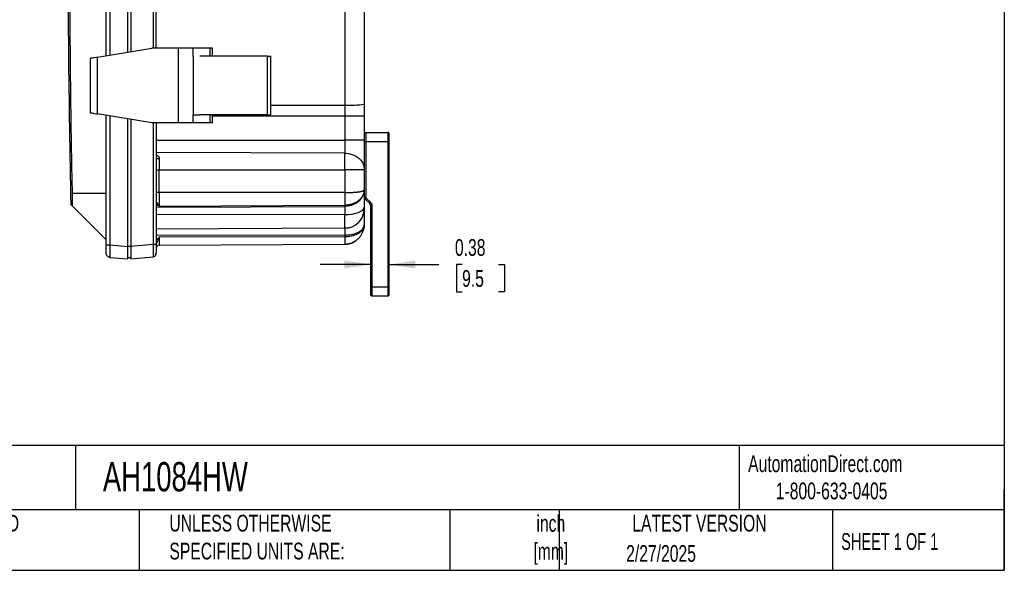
# Model space of a CAD drawing. Header units: inches. Extents: x 1 to 43, y 1 to 33.
# Tile 14 of 19: x 23.4 to 43, y 1 to 12. Entities that reach past the tile are written whole.
import ezdxf

# ---------------------------------------------------------------- set-up
doc = ezdxf.new("R2010")
doc.units = ezdxf.units.IN
doc.header["$LTSCALE"] = 4
doc.header["$MEASUREMENT"] = 0
doc.layers.add('DIMENSIONS', color=140, linetype='Continuous', lineweight=25)
doc.layers.add('TEXT', color=140, linetype='Continuous', lineweight=25)
doc.styles.add('SLDTEXTSTYLE0', font='TXT', dxfattribs={"width": 0.7})
doc.styles.add('SLDTEXTSTYLE1', font='TXT', dxfattribs={"width": 0.65})
doc.dimstyles.new('SLDDIMSTYLE1', dxfattribs={"dimtxt": 0.339844, "dimasz": 0.52, "dimexe": 0, "dimexo": 0.0625, "dimgap": 0.084961, "dimtad": 0, "dimtih": 1, "dimtoh": 1, "dimrnd": 1e-09, "dimdsep": 46, "dimtxsty": 'SLDTEXTSTYLE0', "dimsah": 1, "dimcen": 0.09, "dimadec": 0, "dimazin": 2, "dimtfac": 1, "dimtmove": 0, "dimatfit": 0, "dimfxl": 0, "dimfrac": 2, "dimtolj": 1, "dimtzin": 12, "dimarcsym": 0})

# ---------------------------------------------------------------- blocks, each defined once
blk = doc.blocks.new('_D_2')
at = {"layer": 'DIMENSIONS'}
for p, q in [((30.394, 7.084), (29.394, 7.084)), ((30.769, 7.084), (31.755, 7.084)), ((32.216, 7.084), (32.102, 7.084)), ((32.102, 7.084), (32.102, 6.543)), ((32.943, 7.084), (33.057, 7.084)), ((33.057, 7.084), (33.057, 6.543)), ((32.102, 6.543), (32.216, 6.543)), ((33.057, 6.543), (32.943, 6.543))]:
    blk.add_line(p, q, dxfattribs=at)
for points in [[(30.394, 7.084), (29.874, 7.164), (29.874, 7.004)], [(30.769, 7.084), (31.289, 7.004), (31.289, 7.164)]]:
    blk.add_solid(points, dxfattribs=at)
at = {"layer": 'DIMENSIONS', "char_height": 0.3333, "attachment_point": 1, "style": 'SLDTEXTSTYLE0'}
for s, insert in [('0.38', (32.074, 7.589)), ('9.5', (32.216, 6.973))]:
    blk.add_mtext(s, dxfattribs=dict(at, insert=insert))

msp = doc.modelspace()

# ---------------------------------------------------------------- linework, layer by layer
for p, q in [((29.881, 15.54), (29.881, 10.255)), ((25.129, 14.551), (25.129, 11.235)), ((25.212, 14.538), (25.212, 11.248)), ((26.07, 14.399), (26.07, 11.387)), ((25.569, 11.308), (25.569, 12.246)), ((25.629, 12.246), (25.629, 11.318)), ((24.962, 11.207), (26.045, 11.387)), ((26.578, 11.387), (26.045, 11.387)), ((26.578, 9.899), (26.578, 11.387)), ((26.866, 11.387), (26.578, 11.387)), ((26.866, 11.227), (26.866, 11.387)), ((27.208, 11.387), (26.866, 11.387)), ((27.208, 11.227), (27.208, 11.387)), ((27.253, 11.387), (27.208, 11.387)), ((27.253, 11.227), (27.253, 11.387)), ((24.817, 11.18), (24.817, 10.106)), ((24.962, 10.079), (24.962, 11.207)), ((26.866, 11.227), (26.866, 10.059)), ((28.346, 11.227), (27.001, 11.227)), ((28.346, 10.059), (28.346, 11.227)), ((28.41, 10.059), (28.41, 11.227)), ((28.41, 10.255), (29.881, 10.255)), ((29.881, 10.255), (29.881, 10.036)), ((26.045, 9.899), (24.962, 10.079)), ((25.129, 10.051), (25.129, 7.475)), ((25.212, 10.038), (25.212, 7.475)), ((26.866, 9.899), (26.866, 10.059)), ((26.866, 10.059), (27.001, 10.059)), ((28.346, 10.059), (27.001, 10.059)), ((27.208, 9.899), (27.208, 10.059)), ((27.253, 9.899), (27.253, 10.059)), ((29.881, 10.036), (27.253, 10.036)), ((29.881, 10.036), (29.881, 9.558)), ((30.269, 10.036), (29.881, 10.036)), ((30.269, 10.036), (30.269, 9.558)), ((25.569, 7.444), (25.569, 9.978)), ((25.629, 9.968), (25.629, 7.444)), ((26.578, 9.899), (26.045, 9.899)), ((26.07, 9.899), (26.07, 7.482)), ((26.129, 9.899), (26.129, 7.482)), ((26.866, 9.899), (26.578, 9.899)), ((27.208, 9.899), (26.866, 9.899)), ((27.253, 9.899), (27.208, 9.899)), ((30.299, 9.71), (30.739, 9.71)), ((30.299, 9.71), (30.299, 9.53)), ((30.739, 9.71), (30.739, 9.53)), ((26.129, 9.558), (29.881, 9.558)), ((29.881, 9.558), (29.881, 9.296)), ((30.269, 9.558), (29.881, 9.558)), ((30.269, 9.53), (30.299, 9.53)), ((30.299, 9.53), (30.299, 8.425)), ((30.299, 9.53), (30.739, 9.53)), ((30.739, 9.53), (30.739, 6.64)), ((30.739, 9.53), (30.769, 9.53)), ((30.769, 6.64), (30.769, 9.53)), ((29.881, 9.296), (26.129, 9.309)), ((29.881, 8.965), (29.881, 9.296)), ((26.194, 9.187), (26.194, 8.965)), ((26.129, 8.965), (26.194, 8.965)), ((26.194, 8.515), (26.194, 8.965)), ((26.194, 8.965), (29.881, 8.965)), ((29.881, 8.965), (29.881, 8.515)), ((30.269, 8.965), (29.881, 8.965)), ((30.269, 8.965), (30.269, 8.571)), ((24.46, 8.503), (25.129, 8.503)), ((26.194, 8.515), (26.129, 8.515)), ((26.194, 8.515), (26.194, 8.247)), ((29.881, 8.515), (26.194, 8.515)), ((30.269, 8.425), (30.299, 8.425)), ((24.552, 8.157), (24.461, 8.248)), ((26.129, 8.265), (26.167, 8.265)), ((26.129, 8.225), (29.881, 8.239)), ((26.194, 8.247), (29.881, 8.261)), ((29.881, 8.261), (29.881, 8.239)), ((29.881, 8.239), (29.881, 8.077)), ((30.305, 8.411), (30.284, 8.39)), ((30.284, 8.39), (30.38, 8.294)), ((30.305, 8.411), (30.401, 8.316)), ((30.401, 8.316), (30.38, 8.294)), ((30.424, 8.259), (30.394, 8.259)), ((30.394, 8.259), (30.394, 6.64)), ((30.424, 8.259), (30.424, 6.64)), ((24.552, 8.157), (25.091, 7.618)), ((29.881, 8.077), (26.129, 8.071)), ((29.881, 7.811), (29.881, 8.077)), ((26.129, 7.796), (29.881, 7.811)), ((29.881, 7.67), (26.129, 7.661)), ((29.881, 7.811), (29.881, 7.67)), ((29.881, 7.67), (29.881, 7.633)), ((30.262, 7.801), (30.249, 7.767)), ((25.091, 7.618), (25.129, 7.58)), ((25.129, 7.475), (25.132, 7.475)), ((25.212, 7.475), (25.569, 7.444)), ((26.07, 7.482), (25.629, 7.444)), ((26.167, 7.592), (26.129, 7.593)), ((26.129, 7.473), (26.131, 7.476)), ((29.881, 7.633), (26.194, 7.625)), ((26.194, 7.625), (26.194, 7.47)), ((26.194, 7.47), (29.881, 7.486)), ((29.881, 7.491), (29.881, 7.486)), ((25.129, 7.316), (25.132, 7.3)), ((25.135, 7.316), (25.132, 7.314)), ((25.629, 7.439), (25.569, 7.439)), ((26.129, 7.298), (26.127, 7.287)), ((25.21, 7.231), (25.212, 7.226)), ((25.212, 7.226), (25.569, 7.195)), ((25.569, 7.22), (25.629, 7.222)), ((25.629, 7.195), (26.07, 7.233)), ((26.071, 7.238), (26.07, 7.233)), ((30.394, 6.64), (30.424, 6.64)), ((30.424, 6.64), (30.739, 6.64)), ((30.739, 6.64), (30.769, 6.64)), ((30.739, 6.64), (30.739, 6.46)), ((30.424, 6.46), (30.739, 6.46))]:
    msp.add_line(p, q)
at = {"flags": 128}
for points in [[(26.129, 11.387), (26.129, 13.111), (26.129, 14.399)], [(26.129, 9.22), (26.131, 9.214), (26.134, 9.208), (26.14, 9.202), (26.148, 9.197), (26.158, 9.193), (26.169, 9.19), (26.181, 9.188), (26.194, 9.187)], [(29.881, 9.296), (29.957, 9.29), (30.03, 9.272), (30.097, 9.244), (30.156, 9.206), (30.204, 9.159), (30.24, 9.106), (30.262, 9.048), (30.269, 8.988)], [(29.881, 8.077), (29.957, 8.08), (30.03, 8.088), (30.097, 8.102), (30.156, 8.12), (30.204, 8.142), (30.24, 8.167), (30.262, 8.195), (30.269, 8.223)], [(30.269, 7.876), (30.262, 7.8), (30.252, 7.761)], [(30.424, 6.64), (30.424, 6.605), (30.424, 6.571), (30.424, 6.54), (30.424, 6.512), (30.424, 6.49), (30.424, 6.473), (30.424, 6.463), (30.424, 6.46)]]:
    msp.add_lwpolyline(points, dxfattribs=at)
for centre, radius, start, end in [((29.978, 12.488), 2.235, 267.5223, 277.4999), ((30.299, 9.68), 0.03, 90, 180), ((30.739, 9.68), 0.03, 359.9999, 90), ((30.319, 8.425), 0.05, 180, 225), ((30.319, 8.425), 0.02, 180, 224.9999), ((30.344, 8.259), 0.05, 360, 45), ((29.893, 8.187), 0.376, 268.1523, 357.7636), ((26.194, 7.405), 0.065, 90.25, 180), ((29.879, 7.876), 0.39, 270.25, 304.1656), ((30.424, 6.49), 0.03, 179.9999, 270), ((30.739, 6.49), 0.03, 270, 0.0001)]:
    msp.add_arc(centre, radius, start, end)
for points, knots in [([(24.434, 17.521), (24.415, 16.503), (24.378, 14.439), (24.378, 11.355), (24.415, 9.291), (24.434, 8.273)], [0, 0, 0, 0, 0.330405, 0.669595, 1, 1, 1, 1]), ([(24.46, 17.292), (24.459, 17.218), (24.455, 17.072), (24.451, 16.852), (24.447, 16.632), (24.443, 16.413), (24.439, 16.193), (24.436, 15.973), (24.433, 15.753), (24.43, 15.534), (24.427, 15.314), (24.425, 15.094), (24.422, 14.875), (24.42, 14.655), (24.419, 14.435), (24.417, 14.215), (24.416, 13.996), (24.415, 13.776), (24.414, 13.556), (24.413, 13.336), (24.413, 13.117), (24.413, 12.897), (24.413, 12.677), (24.413, 12.458), (24.414, 12.238), (24.415, 12.018), (24.416, 11.798), (24.417, 11.579), (24.419, 11.359), (24.42, 11.139), (24.422, 10.92), (24.425, 10.7), (24.427, 10.48), (24.43, 10.26), (24.433, 10.041), (24.436, 9.821), (24.439, 9.601), (24.443, 9.381), (24.447, 9.162), (24.451, 8.942), (24.455, 8.722), (24.459, 8.576), (24.46, 8.503)], [0, 0, 0, 0, 0.025007, 0.050013, 0.075018, 0.100022, 0.125025, 0.150027, 0.175029, 0.200029, 0.225029, 0.250029, 0.275028, 0.300026, 0.325024, 0.350021, 0.375018, 0.400015, 0.425011, 0.450008, 0.475004, 0.5, 0.524996, 0.549992, 0.574989, 0.599985, 0.624982, 0.649979, 0.674976, 0.699974, 0.724972, 0.749971, 0.774971, 0.799971, 0.824971, 0.849973, 0.874975, 0.899978, 0.924982, 0.949987, 0.974993, 1, 1, 1, 1]), ([(24.962, 11.207), (24.943, 11.204), (24.924, 11.2), (24.889, 11.194), (24.872, 11.191), (24.844, 11.186), (24.833, 11.184), (24.82, 11.181), (24.817, 11.18), (24.817, 11.18)], [0, 0, 0, 0, 0.25, 0.25, 0.5, 0.5, 0.75, 0.75, 1, 1, 1, 1]), ([(28.346, 11.227), (28.348, 11.227), (28.353, 11.227), (28.363, 11.227), (28.376, 11.227), (28.39, 11.227), (28.4, 11.227), (28.406, 11.227), (28.409, 11.227), (28.41, 11.227), (28.41, 11.227), (28.41, 11.227)], [0, 0, 0, 0, 0.071625, 0.142812, 0.28587, 0.499573, 0.624418, 0.749715, 0.874818, 0.937373, 1, 1, 1, 1]), ([(24.817, 10.106), (24.817, 10.106), (24.82, 10.105), (24.833, 10.102), (24.844, 10.1), (24.872, 10.095), (24.889, 10.092), (24.924, 10.086), (24.943, 10.082), (24.962, 10.079)], [0, 0, 0, 0, 0.25, 0.25, 0.5, 0.5, 0.75, 0.75, 1, 1, 1, 1]), ([(28.346, 10.059), (28.348, 10.059), (28.35, 10.059), (28.354, 10.059), (28.356, 10.059), (28.363, 10.059), (28.367, 10.059), (28.378, 10.059), (28.386, 10.059), (28.398, 10.059), (28.402, 10.059), (28.407, 10.059), (28.408, 10.059), (28.41, 10.059), (28.41, 10.059), (28.41, 10.059)], [0, 0, 0, 0, 0.0625, 0.0625, 0.125, 0.125, 0.25, 0.25, 0.5, 0.5, 0.75, 0.75, 0.875, 0.875, 1, 1, 1, 1]), ([(30.769, 9.53), (30.769, 9.547), (30.769, 9.567), (30.769, 9.603), (30.769, 9.621), (30.769, 9.65), (30.769, 9.662), (30.769, 9.677), (30.769, 9.68), (30.769, 9.68)], [0, 0, 0, 0, 0.25, 0.25, 0.5, 0.5, 0.75, 0.75, 1, 1, 1, 1]), ([(30.269, 9.558), (30.269, 9.531), (30.269, 9.49), (30.269, 9.443), (30.269, 9.42), (30.269, 9.41), (30.269, 9.404), (30.269, 9.4), (30.269, 9.343), (30.269, 9.291), (30.269, 9.216), (30.269, 9.179), (30.269, 9.14), (30.269, 9.12), (30.269, 9.112), (30.269, 9.106), (30.269, 9.104), (30.269, 9.059), (30.269, 9.022), (30.269, 8.988)], [0, 0, 0, 0, 0.125, 0.1875, 0.21875, 0.234375, 0.234375, 0.25, 0.25, 0.5, 0.5, 0.625, 0.6875, 0.71875, 0.734375, 0.734375, 0.75, 0.75, 1, 1, 1, 1]), ([(26.129, 9.267), (26.132, 9.266), (26.136, 9.264), (26.142, 9.261), (26.148, 9.258), (26.154, 9.254), (26.161, 9.249), (26.17, 9.241), (26.179, 9.231), (26.186, 9.22), (26.191, 9.209), (26.194, 9.198), (26.194, 9.191), (26.194, 9.187)], [0, 0, 0, 0, 0.062307, 0.123091, 0.182474, 0.240587, 0.297567, 0.431677, 0.560877, 0.678034, 0.79327, 0.896634, 1, 1, 1, 1]), ([(30.269, 8.988), (30.269, 8.985), (30.269, 8.982), (30.269, 8.974), (30.269, 8.97), (30.269, 8.965)], [0, 0, 0, 0, 0.5, 0.5, 1, 1, 1, 1]), ([(24.46, 8.503), (24.46, 8.499), (24.46, 8.492), (24.461, 8.482), (24.461, 8.472), (24.461, 8.462), (24.461, 8.453), (24.461, 8.443), (24.461, 8.434), (24.462, 8.424), (24.462, 8.416), (24.462, 8.407), (24.462, 8.398), (24.462, 8.39), (24.462, 8.382), (24.462, 8.367), (24.463, 8.346), (24.463, 8.324), (24.463, 8.309), (24.463, 8.298), (24.463, 8.287), (24.463, 8.278), (24.463, 8.27), (24.462, 8.263), (24.462, 8.257), (24.462, 8.253), (24.462, 8.25), (24.462, 8.248), (24.461, 8.248), (24.461, 8.248)], [0, 0, 0, 0, 0.025592, 0.050914, 0.075967, 0.100747, 0.125255, 0.149488, 0.173446, 0.197126, 0.220529, 0.243653, 0.266496, 0.289059, 0.311338, 0.333335, 0.417409, 0.499968, 0.543771, 0.587923, 0.632418, 0.677249, 0.722412, 0.7679, 0.813707, 0.859827, 0.906254, 0.95298, 1, 1, 1, 1]), ([(29.881, 8.515), (29.885, 8.515), (29.894, 8.515), (29.906, 8.515), (29.919, 8.515), (29.931, 8.516), (29.943, 8.516), (29.956, 8.516), (29.968, 8.516), (29.98, 8.517), (29.992, 8.517), (30.003, 8.517), (30.015, 8.518), (30.026, 8.518), (30.037, 8.519), (30.048, 8.519), (30.059, 8.52), (30.069, 8.52), (30.08, 8.521), (30.09, 8.522), (30.1, 8.523), (30.109, 8.523), (30.119, 8.524), (30.131, 8.526), (30.146, 8.527), (30.164, 8.529), (30.18, 8.532), (30.195, 8.534), (30.208, 8.537), (30.221, 8.54), (30.232, 8.543), (30.242, 8.546), (30.25, 8.55), (30.257, 8.554), (30.26, 8.556), (30.262, 8.558)], [0, 0, 0, 0, 0.0234571, 0.046833, 0.0701279, 0.0933422, 0.1164759, 0.1395295, 0.1625032, 0.1853973, 0.208212, 0.2309476, 0.2536044, 0.2761827, 0.2986828, 0.3211049, 0.3434493, 0.3657164, 0.3879065, 0.4100197, 0.4320566, 0.4540172, 0.4759021, 0.4977114, 0.5430989, 0.5885335, 0.6340179, 0.6795547, 0.7251465, 0.7707961, 0.8165059, 0.8622786, 0.9081168, 0.9540231, 1, 1, 1, 1]), ([(29.881, 8.515), (29.881, 8.491), (29.881, 8.465), (29.881, 8.415), (29.881, 8.391), (29.881, 8.345), (29.881, 8.325), (29.881, 8.288), (29.881, 8.273), (29.881, 8.261)], [0, 0, 0, 0, 0.25, 0.25, 0.5, 0.5, 0.75, 0.75, 1, 1, 1, 1]), ([(30.262, 8.513), (30.261, 8.509), (30.26, 8.503), (30.257, 8.493), (30.253, 8.483), (30.249, 8.474), (30.245, 8.464), (30.24, 8.455), (30.235, 8.445), (30.23, 8.436), (30.224, 8.427), (30.218, 8.418), (30.211, 8.41), (30.204, 8.401), (30.197, 8.393), (30.19, 8.384), (30.182, 8.376), (30.173, 8.369), (30.165, 8.361), (30.156, 8.354), (30.147, 8.346), (30.138, 8.34), (30.126, 8.331), (30.111, 8.322), (30.093, 8.312), (30.075, 8.303), (30.055, 8.295), (30.035, 8.287), (30.015, 8.28), (29.993, 8.274), (29.972, 8.269), (29.95, 8.266), (29.927, 8.263), (29.904, 8.261), (29.889, 8.261), (29.881, 8.261)], [0, 0, 0, 0, 0.024167, 0.048307, 0.07242, 0.096507, 0.120569, 0.144605, 0.168616, 0.192602, 0.216564, 0.240502, 0.264416, 0.288307, 0.312175, 0.336021, 0.359845, 0.383647, 0.407428, 0.431187, 0.454927, 0.478646, 0.502345, 0.542386, 0.58268, 0.623231, 0.66404, 0.705108, 0.746437, 0.78803, 0.829887, 0.872011, 0.914404, 0.957066, 1, 1, 1, 1]), ([(30.262, 8.513), (30.254, 8.475), (30.238, 8.438), (30.192, 8.372), (30.162, 8.342), (30.094, 8.292), (30.054, 8.273), (29.97, 8.246), (29.926, 8.24), (29.881, 8.239)], [0, 0, 0, 0, 0.25, 0.25, 0.5, 0.5, 0.75, 0.75, 1, 1, 1, 1]), ([(30.262, 8.558), (30.263, 8.558), (30.264, 8.559), (30.266, 8.561), (30.267, 8.563), (30.268, 8.565), (30.269, 8.567), (30.269, 8.569), (30.269, 8.57), (30.269, 8.571)], [0, 0, 0, 0, 0.1534664, 0.3033942, 0.4497846, 0.5926389, 0.7319586, 0.867745, 1, 1, 1, 1]), ([(30.269, 8.571), (30.269, 8.568), (30.269, 8.562), (30.269, 8.553), (30.268, 8.544), (30.266, 8.534), (30.265, 8.523), (30.263, 8.516), (30.262, 8.513)], [0, 0, 0, 0, 0.148251, 0.303871, 0.46686, 0.637213, 0.814927, 1, 1, 1, 1]), ([(30.269, 8.571), (30.269, 8.561), (30.269, 8.545), (30.269, 8.525), (30.269, 8.516), (30.269, 8.509), (30.269, 8.506), (30.269, 8.478), (30.269, 8.451), (30.269, 8.406), (30.269, 8.383), (30.269, 8.355), (30.269, 8.343), (30.269, 8.334), (30.269, 8.33), (30.269, 8.293), (30.269, 8.259), (30.269, 8.223)], [0, 0, 0, 0, 0.125, 0.1875, 0.21875, 0.21875, 0.25, 0.25, 0.5, 0.5, 0.625, 0.6875, 0.71875, 0.71875, 0.75, 0.75, 1, 1, 1, 1]), ([(24.461, 8.248), (24.45, 8.259), (24.433, 8.275), (24.436, 8.273), (24.436, 8.273)], [0, 0, 0, 0, 0.666694, 1, 1, 1, 1]), ([(26.181, 8.272), (26.18, 8.273), (26.179, 8.275), (26.177, 8.278), (26.175, 8.282), (26.169, 8.289), (26.161, 8.3), (26.151, 8.31), (26.144, 8.317), (26.138, 8.32), (26.135, 8.321), (26.132, 8.321), (26.131, 8.32), (26.13, 8.318), (26.129, 8.315), (26.129, 8.314)], [0, 0, 0, 0, 0.027895, 0.076222, 0.125096, 0.16995, 0.382043, 0.540887, 0.658064, 0.751107, 0.821711, 0.86869, 0.911638, 0.95647, 1, 1, 1, 1]), ([(26.129, 8.274), (26.136, 8.273), (26.143, 8.272), (26.152, 8.27), (26.155, 8.269), (26.162, 8.267), (26.165, 8.266), (26.167, 8.265)], [0, 0, 0, 0, 0.5, 0.5, 0.75, 0.75, 1, 1, 1, 1]), ([(30.401, 8.316), (30.408, 8.308), (30.414, 8.299), (30.422, 8.28), (30.424, 8.27), (30.424, 8.259)], [0, 0, 0, 0, 0.5, 0.5, 1, 1, 1, 1]), ([(30.269, 8.223), (30.269, 8.211), (30.269, 8.201), (30.269, 8.184), (30.269, 8.177), (30.269, 8.172)], [0, 0, 0, 0, 0.5, 0.5, 1, 1, 1, 1]), ([(30.269, 8.172), (30.269, 8.165), (30.269, 8.153), (30.269, 8.138), (30.269, 8.131), (30.269, 8.126), (30.269, 8.123), (30.269, 8.101), (30.269, 8.078), (30.269, 8.04), (30.269, 8.02), (30.269, 7.995), (30.269, 7.984), (30.269, 7.977), (30.269, 7.973), (30.269, 7.94), (30.269, 7.909), (30.269, 7.876)], [0, 0, 0, 0, 0.125, 0.1875, 0.21875, 0.21875, 0.25, 0.25, 0.5, 0.5, 0.625, 0.6875, 0.71875, 0.71875, 0.75, 0.75, 1, 1, 1, 1]), ([(30.262, 7.827), (30.263, 7.83), (30.264, 7.835), (30.266, 7.842), (30.267, 7.849), (30.268, 7.856), (30.269, 7.863), (30.269, 7.869), (30.269, 7.874), (30.269, 7.876)], [0, 0, 0, 0, 0.157366, 0.309898, 0.457594, 0.600453, 0.738474, 0.871657, 1, 1, 1, 1]), ([(30.269, 7.876), (30.269, 7.872), (30.269, 7.864), (30.269, 7.852), (30.268, 7.84), (30.266, 7.828), (30.265, 7.815), (30.263, 7.806), (30.262, 7.801)], [0, 0, 0, 0, 0.152641, 0.31089, 0.474747, 0.644217, 0.819301, 1, 1, 1, 1]), ([(30.269, 7.887), (30.269, 7.884), (30.269, 7.881), (30.269, 7.877), (30.269, 7.876), (30.269, 7.876)], [0, 0, 0, 0, 0.5, 0.5, 1, 1, 1, 1]), ([(29.878, 7.488), (29.907, 7.491), (29.963, 7.495), (30.042, 7.523), (30.108, 7.561), (30.161, 7.606), (30.201, 7.654), (30.234, 7.706), (30.244, 7.745), (30.25, 7.766)], [0, 0, 0, 0, 0.172286, 0.334637, 0.485516, 0.624469, 0.752008, 0.869174, 1, 1, 1, 1]), ([(29.881, 7.67), (29.926, 7.67), (29.97, 7.674), (30.054, 7.689), (30.094, 7.7), (30.162, 7.729), (30.192, 7.746), (30.238, 7.784), (30.254, 7.805), (30.262, 7.827)], [0, 0, 0, 0, 0.25, 0.25, 0.5, 0.5, 0.75, 0.75, 1, 1, 1, 1]), ([(30.262, 7.827), (30.254, 7.8), (30.238, 7.773), (30.193, 7.726), (30.164, 7.704), (30.095, 7.67), (30.056, 7.656), (29.971, 7.638), (29.926, 7.633), (29.881, 7.633)], [0, 0, 0, 0, 0.25, 0.25, 0.5, 0.5, 0.75, 0.75, 1, 1, 1, 1]), ([(25.129, 7.475), (25.129, 7.452), (25.129, 7.405), (25.129, 7.353), (25.129, 7.327), (25.129, 7.323), (25.129, 7.323)], [0, 0, 0, 0, 0.334347, 0.668481, 0.931831, 1, 1, 1, 1]), ([(25.131, 7.477), (25.131, 7.459), (25.131, 7.425), (25.131, 7.377), (25.131, 7.337), (25.131, 7.321), (25.131, 7.313)], [0, 0, 0, 0, 0.249912, 0.499822, 0.74988, 1, 1, 1, 1]), ([(25.132, 7.475), (25.133, 7.475), (25.135, 7.475), (25.152, 7.475), (25.178, 7.475), (25.201, 7.475), (25.212, 7.475)], [0, 0, 0, 0, 0.1540294, 0.4360196, 0.7180098, 1, 1, 1, 1]), ([(25.212, 7.475), (25.211, 7.458), (25.21, 7.425), (25.209, 7.362), (25.208, 7.294), (25.209, 7.251), (25.21, 7.233), (25.21, 7.231), (25.21, 7.231)], [0, 0, 0, 0, 0.148759, 0.293647, 0.570646, 0.84716, 0.991824, 1, 1, 1, 1]), ([(25.569, 7.195), (25.569, 7.195), (25.569, 7.196), (25.569, 7.202), (25.569, 7.206), (25.569, 7.218), (25.569, 7.226), (25.569, 7.245), (25.569, 7.255), (25.569, 7.28), (25.569, 7.293), (25.569, 7.322), (25.569, 7.337), (25.569, 7.367), (25.569, 7.383), (25.569, 7.414), (25.569, 7.429), (25.569, 7.444)], [0, 0, 0, 0, 0.125, 0.125, 0.25, 0.25, 0.375, 0.375, 0.5, 0.5, 0.625, 0.625, 0.75, 0.75, 0.875, 0.875, 1, 1, 1, 1]), ([(25.629, 7.444), (25.629, 7.429), (25.629, 7.414), (25.629, 7.383), (25.629, 7.367), (25.629, 7.337), (25.629, 7.322), (25.629, 7.293), (25.629, 7.28), (25.629, 7.255), (25.629, 7.245), (25.629, 7.226), (25.629, 7.218), (25.629, 7.206), (25.629, 7.202), (25.629, 7.196), (25.629, 7.195), (25.629, 7.195)], [0, 0, 0, 0, 0.125, 0.125, 0.25, 0.25, 0.375, 0.375, 0.5, 0.5, 0.625, 0.625, 0.75, 0.75, 0.875, 0.875, 1, 1, 1, 1]), ([(26.129, 7.482), (26.129, 7.482), (26.128, 7.482), (26.122, 7.482), (26.118, 7.482), (26.107, 7.482), (26.1, 7.482), (26.085, 7.482), (26.077, 7.482), (26.07, 7.482)], [0, 0, 0, 0, 0.25, 0.25, 0.5, 0.5, 0.75, 0.75, 1, 1, 1, 1]), ([(26.07, 7.482), (26.07, 7.465), (26.071, 7.432), (26.072, 7.37), (26.073, 7.302), (26.072, 7.258), (26.071, 7.24), (26.071, 7.238), (26.071, 7.238)], [0, 0, 0, 0, 0.148813, 0.29364, 0.57021, 0.846813, 0.991632, 1, 1, 1, 1]), ([(26.167, 7.592), (26.165, 7.591), (26.162, 7.589), (26.155, 7.585), (26.152, 7.584), (26.143, 7.578), (26.136, 7.575), (26.129, 7.571)], [0, 0, 0, 0, 0.25, 0.25, 0.5, 0.5, 1, 1, 1, 1]), ([(26.129, 7.465), (26.129, 7.466), (26.129, 7.467), (26.13, 7.47), (26.13, 7.473), (26.131, 7.477), (26.132, 7.482), (26.135, 7.489), (26.138, 7.498), (26.143, 7.509), (26.15, 7.524), (26.16, 7.543), (26.168, 7.558), (26.174, 7.57), (26.177, 7.576), (26.179, 7.581), (26.18, 7.584), (26.181, 7.585)], [0, 0, 0, 0, 0.022825, 0.045852, 0.069157, 0.092825, 0.132636, 0.176569, 0.243662, 0.32983, 0.438617, 0.589011, 0.822709, 0.866389, 0.91743, 0.968853, 1, 1, 1, 1]), ([(26.129, 7.482), (26.129, 7.455), (26.129, 7.401), (26.129, 7.342), (26.129, 7.311), (26.129, 7.307), (26.129, 7.306)], [0, 0, 0, 0, 0.337278, 0.675394, 0.941775, 1, 1, 1, 1]), ([(29.881, 7.633), (29.881, 7.611), (29.881, 7.569), (29.881, 7.523), (29.881, 7.495), (29.881, 7.492), (29.881, 7.491)], [0, 0, 0, 0, 0.284368, 0.568736, 0.853104, 1, 1, 1, 1]), ([(25.131, 7.319), (25.131, 7.317), (25.131, 7.302), (25.131, 7.301), (25.131, 7.3)], [0, 0, 0, 0, 0.112033, 1, 1, 1, 1]), ([(25.131, 7.3), (25.132, 7.296), (25.134, 7.285), (25.14, 7.285), (25.142, 7.285)], [0, 0, 0, 0, 0.481462, 1, 1, 1, 1]), ([(25.135, 7.288), (25.139, 7.28), (25.146, 7.265), (25.165, 7.247), (25.188, 7.234), (25.204, 7.232), (25.212, 7.231)], [0, 0, 0, 0, 0.254943, 0.513526, 0.764929, 1, 1, 1, 1]), ([(26.07, 7.238), (26.075, 7.239), (26.087, 7.241), (26.103, 7.25), (26.117, 7.263), (26.123, 7.274), (26.125, 7.28)], [0, 0, 0, 0, 0.235076, 0.486487, 0.745071, 1, 1, 1, 1]), ([(26.122, 7.28), (26.123, 7.279), (26.126, 7.278), (26.128, 7.284), (26.128, 7.287)], [0, 0, 0, 0, 0.4018171, 1, 1, 1, 1]), ([(26.122, 7.28), (26.123, 7.279), (26.126, 7.278), (26.128, 7.284), (26.128, 7.287)], [0, 0, 0, 0, 0.401816, 1, 1, 1, 1]), ([(26.129, 7.302), (26.129, 7.302), (26.128, 7.301), (26.127, 7.306), (26.125, 7.31)], [0, 0, 0, 0, 0.293611, 1, 1, 1, 1]), ([(30.394, 6.64), (30.394, 6.622), (30.394, 6.603), (30.394, 6.566), (30.394, 6.548), (30.394, 6.519), (30.394, 6.508), (30.394, 6.493), (30.394, 6.49), (30.394, 6.49)], [0, 0, 0, 0, 0.25, 0.25, 0.5, 0.5, 0.75, 0.75, 1, 1, 1, 1]), ([(30.769, 6.49), (30.769, 6.49), (30.769, 6.493), (30.769, 6.508), (30.769, 6.519), (30.769, 6.548), (30.769, 6.566), (30.769, 6.603), (30.769, 6.622), (30.769, 6.64)], [0, 0, 0, 0, 0.25, 0.25, 0.5, 0.5, 0.75, 0.75, 1, 1, 1, 1])]:
    msp.add_open_spline(points, degree=3, knots=knots)
for points in [[(30.269, 15.522), (30.269, 13.772), (30.269, 12.022), (30.269, 10.272)], [(30.269, 10.272), (30.269, 10.193), (30.269, 10.115), (30.269, 10.036)], [(30.262, 8.558), (30.264, 8.542), (30.264, 8.527), (30.262, 8.513)], [(26.167, 8.265), (26.172, 8.267), (26.176, 8.269), (26.181, 8.272)], [(26.167, 8.265), (26.176, 8.259), (26.185, 8.253), (26.194, 8.247)], [(26.194, 8.247), (26.19, 8.254), (26.185, 8.263), (26.181, 8.272)], [(30.262, 7.801), (30.264, 7.81), (30.264, 7.818), (30.262, 7.827)], [(26.194, 7.625), (26.185, 7.614), (26.176, 7.603), (26.167, 7.592)], [(26.167, 7.592), (26.172, 7.59), (26.176, 7.587), (26.181, 7.585)], [(26.181, 7.585), (26.185, 7.598), (26.19, 7.611), (26.194, 7.625)]]:
    msp.add_open_spline(points, degree=3)
at = {"layer": 'TEXT'}
for p, q in [((43, 33), (43, 1)), ((43, 3.484), (1, 3.484)), ((24.529, 3.484), (24.529, 2.2)), ((37.728, 3.484), (37.728, 2.2)), ((43, 1), (43, 2.6)), ((43, 2.2), (1, 2.2)), ((25.792, 2.2), (25.792, 1)), ((31.972, 2.2), (31.972, 1)), ((34.144, 2.2), (34.144, 1)), ((39.582, 2.2), (39.582, 1)), ((1, 1), (43, 1))]:
    msp.add_line(p, q, dxfattribs=at)

# ---------------------------------------------------------------- texts
at = {"color": 179, "linetype": 'Continuous', "lineweight": 18, "char_height": 0.33333, "attachment_point": 1, "style": 'SLDTEXTSTYLE0'}
for s, insert in [('AutomationDirect.com', (37.905, 3.288)), ('1-800-633-0405', (38.455, 2.746))]:
    msp.add_mtext(s, dxfattribs=dict(at, insert=insert))
at = {"layer": 'TEXT'}
for s, insert, char_height, attachment_point, style in [('AH1084HW', (25.072, 3.153), 0.5833, 1, 'SLDTEXTSTYLE0'), ('METRIC UNITS USED ^JFOR PART DESIGN', (20.233, 2.105), 0.33333, 1, 'SLDTEXTSTYLE0'), ('UNLESS OTHERWISE ^JSPECIFIED UNITS ARE:', (26.395, 2.105), 0.33333, 1, 'SLDTEXTSTYLE0'), ('inch^J[mm]', (33.981, 2.099), 0.3333, 2, 'SLDTEXTSTYLE0'), ('LATEST VERSION', (36.937, 2.105), 0.33333, 2, 'SLDTEXTSTYLE0'), ('SHEET 1 OF 1', (39.755, 1.74), 0.33333, 1, 'SLDTEXTSTYLE1'), ('2/27/2025', (36.173, 1.502), 0.3333, 2, 'SLDTEXTSTYLE0')]:
    msp.add_mtext(s, dxfattribs=dict(at, insert=insert, char_height=char_height, attachment_point=attachment_point, style=style))

# ---------------------------------------------------------------- dimensions: what is measured, and where the dimension line sits
at = {"layer": 'DIMENSIONS'}
dim = msp.add_linear_dim(base=(30.769361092, 7.083569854), p1=(30.394361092, 6.639758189), p2=(30.769361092, 6.639758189), dimstyle='SLDDIMSTYLE1', dxfattribs=at)
dim.commit()
dim.dimension.update_dxf_attribs({"geometry": '_D_2', "text_midpoint": (32.579361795, 7.083569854), "dimtype": 160})

doc.saveas('drawing.dxf')
